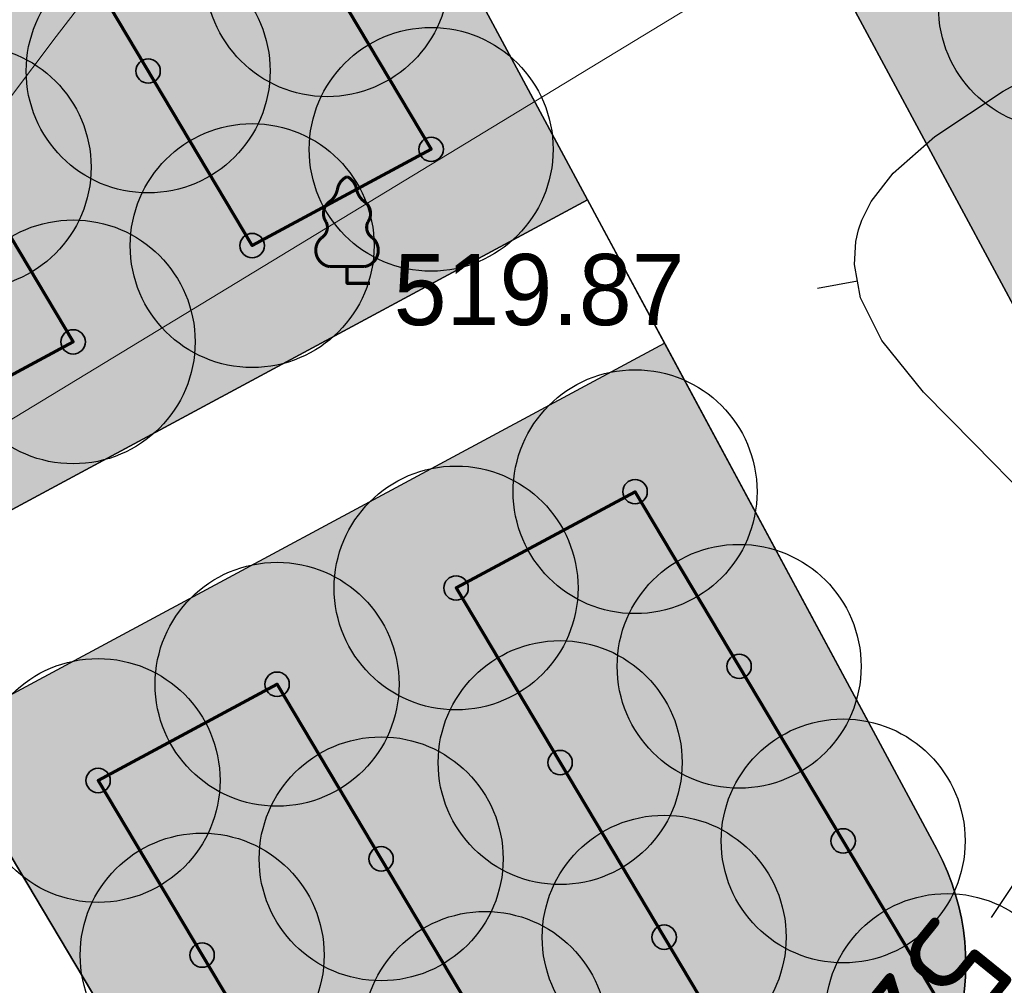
# Model space of a CAD drawing. Header units: millimetres. Extents: x -76021 to 1074922, y 19208 to 400534.
# Tile 37 of 108: x 171880 to 183991, y 180682 to 192560. Entities that reach past the tile are written whole.
import ezdxf

# ---------------------------------------------------------------- set-up
doc = ezdxf.new("R2010")
doc.units = ezdxf.units.MM
doc.layers.get('Defpoints').update_dxf_attribs({"color": 4, "lineweight": 30})
for name, color, linetype in [('(004) Точки рельефа', 7, 'Continuous'), ('(022) Возд. Линии', 7, 'Continuous'), ('(031) Горизонтали', 42, 'Continuous'), ('(038) Деревья', 7, 'Continuous'), ('C-TOPO-MAJR', 9, 'Continuous')]:
    doc.layers.add(name, color=color, linetype=linetype)
for name, color, linetype, lineweight in [('(032) Горизонтали утолщенные', 32, 'Continuous', 30), ('(042) Бергштрих', 32, 'Continuous', 30), ('В3', 5, 'производственный водопровод', 50)]:
    doc.layers.add(name, color=color, linetype=linetype, lineweight=lineweight)
doc.styles.add('BLACK', font='tahomabd.ttf')
doc.styles.add('D-431', font='txt')
doc.styles.get("Standard").update_dxf_attribs({"font": 'arial.ttf'})
doc.styles.add('СПДС', font='isocpeur.ttf')
doc.linetypes.add('производственный водопровод', pattern='A,5,-0.5,["В3",Standard,S=0.7,R=0,X=0,Y=-0.35],-2', length=7.5)
doc.dimstyles.new('genplan dimension', dxfattribs={"dimtxt": 1100, "dimasz": 450, "dimexe": 450, "dimexo": 0, "dimgap": 80, "dimtad": 1, "dimlfac": 0.001, "dimtxsty": 'BLACK', "dimblk": 'OBLIQUE', "dimcen": 0, "dimclrd": 186, "dimclre": 186, "dimclrt": 186, "dimadec": 1, "dimazin": 0, "dimtfac": 1, "dimtmove": 0, "dimatfit": 3, "dimldrblk": 'OBLIQUE', "dimfxl": 1, "dimlwd": 9, "dimlwe": 9, "dimarcsym": 0})

# ---------------------------------------------------------------- blocks, each defined once
blk = doc.blocks.new('_OBLIQUE')
at = {"color": 0, "linetype": 'ByBlock'}
blk.add_line((-0.5, -0.5), (0.5, 0.5), dxfattribs=at)
blk = doc.blocks.new('*D292')
at = {"color": 186, "lineweight": 9, "transparency": 16777216}
for p, q in [((2367127.458084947, -580716.1786445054), (2367414.379750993, -581188.3311606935)), ((2367180.686285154, -580803.7698989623), (2302574.394314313, -620064.2721598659)), ((2302521.166115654, -619976.6809079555), (2302808.087780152, -620448.8334215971))]:
    blk.add_line(p, q, dxfattribs=at)
at = {"layer": 'Defpoints', "color": 0, "transparency": 16777216}
for p in [(2367127.458084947, -580716.1786445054), (2302521.166115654, -619976.6809079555), (2302574.394314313, -620064.2721598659)]:
    blk.add_point(p, dxfattribs=at)
at = {"color": 186, "lineweight": 9, "transparency": 16777216}
for p, xscale, yscale, zscale, rotation in [((2367180.686285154, -580803.7698989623), 449.9999999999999, 449.9999999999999, 449.9999999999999, 31.28656990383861), ((2302574.394314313, -620064.2721598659), 450, 450, 450, 211.2865699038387)]:
    blk.add_blockref('_OBLIQUE', p, dxfattribs=dict(at, xscale=xscale, yscale=yscale, zscale=zscale, rotation=rotation))
at = {"color": 186, "transparency": 16777216, "insert": (2334474.023652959, -599770.0021606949), "char_height": 1100, "attachment_point": 5, "rotation": 31.28656990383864, "style": 'BLACK'}
blk.add_mtext('75,6', dxfattribs=at)
blk = doc.blocks.new('karagach-flat-80')
at = {"layer": '(038) Деревья', "const_width": 0.03750000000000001}
for points in [[(0, 1.3125, 0.2460341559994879), (-0.1171049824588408, 1.159285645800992, 0.4890786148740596)], [(0, 1.3125, -0.2460341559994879), (0.1171049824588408, 1.159285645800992, -0.4890786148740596)], [(-0.207997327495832, 1.009319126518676, 0.1815668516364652), (-0.1171049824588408, 1.159285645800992, 0.3030035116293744)], [(0.207997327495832, 1.009319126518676, -0.1815668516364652), (0.1171049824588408, 1.159285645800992, -0.3030035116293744)], [(-0.207997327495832, 1.009319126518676, 0.4308529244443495), (-0.2554195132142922, 0.7527973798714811, 0.5482763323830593)], [(0.207997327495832, 1.009319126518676, -0.4308529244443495), (0.2554195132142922, 0.7527973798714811, -0.5482763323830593)], [(-0.314697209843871, 0.5594194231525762, 0.3836029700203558), (-0.2554195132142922, 0.7527973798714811, 0.3529123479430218)], [(0.314697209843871, 0.5594194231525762, -0.3836029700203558), (0.2554195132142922, 0.7527973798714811, -0.3529123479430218)], [(-0.314697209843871, 0.5594194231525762, 0.6269492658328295), (-0.218374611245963, 0.2061839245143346, 0.7024651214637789)], [(0.314697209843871, 0.5594194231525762, -0.6269492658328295), (0.218374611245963, 0.2061839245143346, -0.7024651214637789)]]:
    blk.add_lwpolyline(points, format="xyb", dxfattribs=at)
for points in [[(0, 0.2061839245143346), (-0.218374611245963, 0.2061839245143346)], [(0, 0), (0, 0.2061839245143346)], [(0, 0.2061839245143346), (0.218374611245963, 0.2061839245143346)], [(0, 0), (0.28125, 0)]]:
    blk.add_lwpolyline(points, dxfattribs=at)
at = {"layer": '(038) Деревья'}
blk.add_lwpolyline([(0, 0), (0, 0.2061839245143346)], dxfattribs=at)
blk = doc.blocks.new('A$C05d28b1e')
at = {"layer": '(004) Точки рельефа', "color": 7, "linetype": 'ByBlock', "lineweight": -2}
blk.add_point((-98842, -15409), dxfattribs=at)
at = {"layer": '(032) Горизонтали утолщенные', "color": 32, "linetype": 'Continuous', "lineweight": 30, "ltscale": 600}
for points in [[(-90914.91035573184, -23210.5463360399), (-90175.00219992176, -22101.86441540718)], [(-90479.02790679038, -18037.97639168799), (-91123.87411751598, -17383.18794852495), (-91751.4766774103, -16747.9987000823), (-92263.81773520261, -16111.40527644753), (-92524.83430386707, -15587.00526687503), (-92600.82990375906, -15177.8250528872), (-92582.69967266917, -14894.95583590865), (-92550.6439393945, -14749.99242424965), (-92511.64499138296, -14633.21172261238), (-92393.66535794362, -14400.87679931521), (-92124.12906294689, -14055.62543462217), (-91612.64088914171, -13601.87634970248), (-90773.14887439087, -13046.38366775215), (-89768.74651944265, -12505.32144846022)]]:
    blk.add_lwpolyline(points, dxfattribs=at)
at = {"layer": '(042) Бергштрих', "color": 32, "linetype": 'Continuous', "lineweight": 30, "ltscale": 600}
blk.add_line((-92562.83210381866, -15382.41515985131), (-93054.42539585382, -15473.71705046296), dxfattribs=at)
at = {"layer": '(022) Возд. Линии', "xscale": 1000, "yscale": 1000, "zscale": 1000}
blk.add_blockref('karagach-flat-80', (-98842.00000001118, -15409), dxfattribs=at)
at = {"layer": '(004) Точки рельефа', "linetype": 'ByBlock', "insert": (-98268.56170396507, -15491.50409699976), "char_height": 875, "attachment_point": 4, "style": 'D-431'}
blk.add_mtext('519.87', dxfattribs=at)
at = {"layer": 'C-TOPO-MAJR', "color": 32, "linetype": 'Continuous', "lineweight": 30, "insert": (-91884.20878291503, -24505.07096867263), "char_height": 1250, "width": 2398.75, "attachment_point": 5, "rotation": 231.00730313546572, "style": 'СПДС', "bg_fill": 3, "box_fill_scale": 1.254, "bg_fill_color": 256, "bg_fill_true_color": 13158600, "bg_fill_transparency": 0}
blk.add_mtext('520', dxfattribs=at)
at = {"layer": '(031) Горизонтали', "color": 42, "linetype": 'Continuous', "lineweight": 0, "ltscale": 600}
blk.add_lwpolyline([(-103006.6079012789, -13151.89341391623), (-102418.8229601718, -12374.20774950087), (-101867.3525374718, -11650.29498192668)], dxfattribs=at)
blk = doc.blocks.new('фонтан разбрызгиватель')
h = blk.add_hatch(color=256)
h.dxf.hatch_style = 1
h.set_gradient(color1=(0, 0, 255), color2=(0, 0, 255), tint=1)
h.paths.add_polyline_path([(150, 3.552713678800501e-15, 1), (-150, 0, 1)])
at = {"lineweight": 35}
blk.add_circle((0, 0), 150, dxfattribs=at)
blk = doc.blocks.new('A$C2cdd6916')
dim = blk.add_linear_dim(base=(-8668.047401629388, -58523.69344023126), p1=(55885.0163690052, -19175.59992487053), p2=(-8721.275600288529, -58436.10218832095), angle=31.28656990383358, dimstyle='genplan dimension')
dim.commit()
dim.dimension.update_dxf_attribs({"geometry": '*D292', "text_midpoint": (23231.58193701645, -38229.42344106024), "insert": (-2311242.441715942, 561540.5787196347)})

msp = doc.modelspace()

# ---------------------------------------------------------------- block references
at = {"color": 5, "lineweight": 50}
msp.add_blockref('A$C05d28b1e', (274748.0189126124, 204725.4916361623), dxfattribs=at)

# ---------------------------------------------------------------- next in the draw order: hatches: boundary and pattern name
at = {"true_color": 0xbdffbd, "transparency": 33554687}
h = msp.add_hatch(color=254, dxfattribs=at)
h.dxf.hatch_style = 1
h.paths.add_polyline_path([(214820.8800540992, 216948.7253162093), (217126.1156239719, 218322.0207615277), (215603.6625730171, 220877.6346598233), (209171.3314113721, 217045.7091063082), (215496.6642266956, 206427.9048698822), (221928.9953883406, 210259.8304233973), (220406.5423373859, 212815.4443216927), (218101.3067675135, 211442.1488763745)], flags=16)
h.paths.add_polyline_path([(224023.6489053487, 225893.6638374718), (217321.8775845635, 221901.2249949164), (218844.3306355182, 219345.6110966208), (221149.5662053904, 220718.9065419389), (224429.9929188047, 215212.3301021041), (222124.7573489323, 213839.0346567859), (223647.210399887, 211283.4207584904), (230348.9817206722, 215275.8596010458)], flags=16)
h.paths.add_polyline_path([(198145.9180665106, 256389.507595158), (196714.6222119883, 258810.6963092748), (195945.5755586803, 258343.3554829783), (195452.2226863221, 259155.207035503), (180753.4366827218, 250222.9234517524), (181792.0743087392, 248513.7622885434), (184954.0224606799, 250435.2418966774), (185778.5186348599, 249078.4675946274)], flags=17)
h.paths.add_polyline_path([(112361.9479704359, 220188.4503307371), (111031.9257359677, 219380.2110810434), (111784.9358170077, 218141.0728544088), (110930.4036978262, 217621.7834914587), (111501.6587876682, 216681.7376184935), (112356.2343066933, 217201.0533550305), (113109.2443877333, 215961.9151283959), (114308.0171651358, 216690.3955891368)], flags=17)
h.paths.add_polyline_path([(105307.4471395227, 232868.8987692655), (103501.6980646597, 231771.5657776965), (104254.7081456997, 230532.427551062), (103400.2809094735, 230013.2019242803), (108385.7459097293, 221809.2211079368), (109240.2780289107, 222328.510470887), (109993.2881099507, 221089.3722442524), (111388.9133730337, 221937.4777016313)], flags=17)
h.paths.add_polyline_path([(156979.3206527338, 232925.0673546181), (156752.8632677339, 233297.7210673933), (159914.8114196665, 235219.2006755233), (158876.1737936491, 236928.3618387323), (144177.3877900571, 227996.0782549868), (144670.7406624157, 227184.2267024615), (143901.6940091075, 226716.8858761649), (144568.74273966, 225588.5022138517)], flags=17)
h.paths.add_polyline_path([(142502.740888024, 224367.1765615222), (141850.5488729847, 225470.4285141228), (141081.5022196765, 225003.087687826), (140588.1493473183, 225814.9392403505), (140331.7751728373, 225659.143596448), (141058.82151105, 224462.7307822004), (136016.7960795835, 221398.7497854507), (135886.9663763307, 221612.3949308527), (132969.5134724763, 219839.4922793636), (133454.8570661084, 219018.4821243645)], flags=17)
edge = h.paths.add_edge_path(flags=17)
edge.add_line((209900.1426716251, 266779.7772694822), (204300.5454405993, 276526.4190539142))
edge.add_line((204300.5454405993, 276526.4190539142), (202947.913577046, 275704.4401920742))
edge.add_line((202947.913577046, 275704.4401920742), (208270.9314103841, 266944.9892306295))
edge.add_line((208270.9314103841, 266944.9892306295), (204339.8607350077, 264556.1226907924))
edge.add_line((204339.8607350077, 264556.1226907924), (205066.9070732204, 263359.7098765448))
edge.add_line((205066.9070732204, 263359.7098765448), (200024.8816417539, 260295.7288797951))
edge.add_line((200024.8816417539, 260295.7288797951), (199297.8353035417, 261492.1416940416))
edge.add_line((199297.8353035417, 261492.1416940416), (199041.4611290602, 261336.3460501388))
edge.add_line((199041.4611290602, 261336.3460501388), (199534.8140014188, 260524.4944976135))
edge.add_line((199534.8140014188, 260524.4944976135), (198765.7673481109, 260057.1536713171))
edge.add_line((198765.7673481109, 260057.1536713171), (200211.9199181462, 257610.8332474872))
edge.add_line((200211.9199181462, 257610.8332474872), (208825.5364367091, 262702.8087484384))
edge.add_arc((207298.8793712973, 265285.3110629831), 2999.999999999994, 300.5896344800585, 389.8780372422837)
edge = h.paths.add_edge_path(flags=17)
edge.add_line((103051.5675112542, 200547.2891192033), (115708.5556294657, 208238.79553633))
edge.add_arc((114150.5991936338, 210802.5372830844), 3000.000000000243, 301.2865698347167, 389.0884551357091)
edge.add_line((116772.209793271, 212261.0152101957), (115281.051762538, 214941.3682182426))
edge.add_line((115281.051762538, 214941.3682182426), (114147.8820137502, 214252.7539651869))
edge.add_line((114147.8820137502, 214252.7539651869), (114900.8920947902, 213013.6157385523))
edge.add_line((114900.8920947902, 213013.6157385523), (114046.3165757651, 212494.3000020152))
edge.add_line((114046.3165757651, 212494.3000020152), (114409.7896270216, 211896.176067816))
edge.add_line((114409.7896270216, 211896.176067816), (101761.8205277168, 204210.1503833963))
edge.add_line((101761.8205277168, 204210.1503833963), (101398.4063783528, 204808.1773898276))
edge.add_line((101398.4063783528, 204808.1773898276), (100543.8077135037, 204288.847587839))
edge.add_line((100543.8077135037, 204288.847587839), (99790.79763168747, 205527.985815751))
edge.add_line((99790.79763168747, 205527.985815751), (97397.99005966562, 204073.9041161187))
edge.add_line((97397.99005966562, 204073.9041161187), (98929.8693286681, 201553.0744301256))
edge.add_arc((101493.6110754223, 203111.0308659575), 3000.000000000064, 211.2865698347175, 301.2865698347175)
h.paths.add_polyline_path([(97999.14992540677, 208476.2852043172), (98853.7485902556, 208995.6150063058), (98282.49350041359, 209935.660879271), (97427.85143572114, 209416.3047036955), (96674.8413539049, 210655.4429316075), (94282.07718811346, 209201.3876094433), (96359.35243577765, 205783.0652806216), (98752.16000567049, 207237.1469789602)], flags=17)
h.paths.add_polyline_path([(90752.37071206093, 222327.0793120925), (89897.62376441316, 221807.6594003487), (89144.61368259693, 223046.7976282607), (86751.95441519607, 221592.8060516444), (93243.43956422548, 210910.5487739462), (95636.20372788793, 212364.6040948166), (94883.19364762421, 213603.7423201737), (95737.83571231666, 214123.0984957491)], flags=17)
edge = h.paths.add_edge_path(flags=17)
edge.add_line((100492.1544576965, 234798.7562548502), (100855.6231213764, 234200.6395407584))
edge.add_line((100855.6231213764, 234200.6395407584), (101710.0503576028, 234719.8651675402))
edge.add_line((101710.0503576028, 234719.8651675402), (102463.0604386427, 233480.7269409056))
edge.add_line((102463.0604386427, 233480.7269409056), (104334.4125421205, 234617.9261401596))
edge.add_line((104334.4125421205, 234617.9261401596), (103714.5570330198, 235732.114941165))
edge.add_arc((101092.9464333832, 234273.6370140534), 2999.999999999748, 29.08845513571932, 121.286569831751)
edge.add_line((99534.98999768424, 236837.378760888), (85997.6410544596, 228610.8871751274))
edge.add_arc((87555.59749015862, 226047.1454282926), 2999.999999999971, 121.2865698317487, 211.2865698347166)
edge.add_line((84991.85574340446, 224489.1889924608), (85713.3167913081, 223301.9672161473))
edge.add_line((85713.3167913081, 223301.9672161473), (88105.97605657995, 224755.9587914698))
edge.add_line((88105.97605657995, 224755.9587914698), (87352.96597631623, 225995.0970168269))
edge.add_line((87352.96597631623, 225995.0970168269), (88207.712923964, 226514.5169285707))
edge.add_line((88207.712923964, 226514.5169285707), (87844.1853583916, 227112.7305704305))
edge.add_line((87844.1853583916, 227112.7305704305), (100492.1544576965, 234798.7562548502))
edge = h.paths.add_edge_path(flags=17)
edge.add_line((206429.5260647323, 217740.3337827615), (224718.2735818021, 228635.4691841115))
edge.add_line((224718.2735818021, 228635.4691841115), (228392.671244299, 222467.5668450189))
edge.add_line((228392.671244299, 222467.5668450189), (233629.6400466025, 225476.2868388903))
edge.add_line((233629.6400466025, 225476.2868388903), (230763.0187299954, 230465.9191189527))
edge.add_arc((228161.7554297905, 228971.4529122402), 2999.999999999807, 29.87803724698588, 120.0993965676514)
edge.add_line((226657.2505534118, 231566.9230193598), (203230.4818343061, 217987.2298150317))
edge.add_arc((204734.9867106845, 215391.759707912), 2999.999999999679, 120.0993965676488, 209.6273998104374)
edge.add_line((202127.2108544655, 213908.6868561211), (205080.5429171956, 208715.6661361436))
edge.add_line((205080.5429171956, 208715.6661361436), (210103.8834394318, 211572.4990714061))
edge.add_line((210103.8834394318, 211572.4990714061), (206429.5260647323, 217740.3337827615))
edge = h.paths.add_edge_path(flags=17)
edge.add_line((215489.0996818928, 196338.8022293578), (220126.3913766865, 198832.9888262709))
edge.add_arc((218705.3361244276, 201475.0717110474), 3000.000000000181, 298.2737704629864, 330.6005223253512)
edge.add_line((221318.9909833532, 200002.384276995), (224444.8141732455, 205549.945001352))
edge.add_arc((227058.4690321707, 204077.2575672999), 2999.999999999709, 120.9636571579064, 150.6005223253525, ccw=False)
edge.add_line((225514.9862276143, 206649.7390214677), (237068.7907628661, 213581.994489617))
edge.add_arc((235525.3079583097, 216154.4759437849), 2999.99999999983, 300.9636571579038, 389.8780372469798)
edge.add_line((238126.5712585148, 217648.9421504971), (236200.48088148, 221001.4891590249))
edge.add_line((236200.48088148, 221001.4891590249), (234625.9508510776, 223742.1113054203))
edge.add_line((234625.9508510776, 223742.1113054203), (229416.3894048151, 220749.137263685))
edge.add_line((229416.3894048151, 220749.137263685), (233090.787067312, 214581.2349245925))
edge.add_line((233090.787067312, 214581.2349245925), (214802.0395502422, 203686.0995232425))
edge.add_line((214802.0395502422, 203686.0995232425), (211127.6821755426, 209853.9342345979))
edge.add_line((211127.6821755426, 209853.9342345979), (206069.258151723, 206977.1488986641))
edge.add_line((206069.258151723, 206977.1488986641), (211460.2685734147, 197497.8122623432))
edge.add_arc((214068.0444296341, 198980.885114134), 2999.99999999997, 209.6273998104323, 298.2737704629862)
edge = h.paths.add_edge_path(flags=17)
edge.add_line((194192.9728349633, 196985.9511812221), (199241.3180521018, 187599.8654020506))
edge.add_line((199241.3180521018, 187599.8654020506), (206679.6983444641, 191600.6291342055))
edge.add_arc((205258.6430922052, 194242.7120189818), 3000.000000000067, 298.2737704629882, 389.6273998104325)
edge.add_line((207866.4189484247, 195725.7848707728), (202800.9094800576, 204632.7736779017))
edge.add_line((202800.9094800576, 204632.7736779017), (195139.3172180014, 200275.5358968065))
edge.add_arc((192052.2705328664, 199382.7002930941), 3213.566967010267, -6.30961949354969e-12, 16.13092597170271, ccw=False)
edge.add_arc((192052.2705328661, 199382.7002930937), 3213.566967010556, 311.77024430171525, 359.9999999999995, ccw=False)
edge = h.paths.add_edge_path(flags=17)
edge.add_line((190745.2686859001, 183030.2299659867), (197920.2766097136, 186889.3377759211))
edge.add_line((197920.2766097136, 186889.3377759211), (192871.9313925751, 196275.4235550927))
edge.add_arc((192052.2705328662, 199382.7002930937), 3213.566967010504, 223.1238736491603, 284.77729662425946, ccw=False)
edge.add_line((189706.7602736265, 197185.9767612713), (182063.1853497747, 192838.9856526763))
edge.add_line((182063.1853497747, 192838.9856526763), (186682.1305488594, 184251.2575985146))
edge.add_arc((189324.2134336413, 185672.3128507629), 2999.999999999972, 208.2737704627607, 298.2737704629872)
edge = h.paths.add_edge_path(flags=17)
edge.add_line((189911.5682307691, 201779.4494049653), (188415.0981299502, 204561.7465990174))
edge.add_line((188415.0981299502, 204561.7465990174), (188128.9854640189, 204387.8792151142))
edge.add_line((188128.9854640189, 204387.8792151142), (185951.4586267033, 207971.1735315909))
edge.add_line((185951.4586267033, 207971.1735315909), (179296.8900734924, 204113.7487009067))
edge.add_arc((180801.3949498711, 201518.2785937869), 2999.999999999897, 120.0993965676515, 208.273770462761)
edge.add_line((178159.3120650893, 200097.2233415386), (181352.4593855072, 194160.3958532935))
edge.add_line((181352.4593855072, 194160.3958532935), (188965.223847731, 198489.864689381))
edge.add_arc((192052.2705328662, 199382.7002930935), 3213.566967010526, 179.9999999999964, 196.1309259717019, ccw=False)
edge.add_arc((192052.2705328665, 199382.7002930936), 3213.566967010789, 131.7702443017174, 179.9999999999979, ccw=False)
edge = h.paths.add_edge_path(flags=17)
edge.add_line((202059.3730541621, 205936.6616060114), (198690.90197442, 211859.6461333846))
edge.add_arc((196083.1261182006, 210376.5732815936), 3000.000000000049, 29.62739981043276, 120.0993965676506)
edge.add_line((194578.6212418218, 212972.0433887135), (194085.6776655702, 212686.3009283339))
edge.add_line((194085.6776655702, 212686.3009283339), (196162.0429310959, 209269.4760573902))
edge.add_line((196162.0429310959, 209269.4760573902), (189698.7432330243, 205341.8029981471))
edge.add_line((189698.7432330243, 205341.8029981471), (191232.6096731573, 202489.9770310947))
edge.add_arc((192052.2705328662, 199382.7002930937), 3213.566967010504, 43.123873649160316, 104.77729662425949, ccw=False)
edge.add_line((194397.7807921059, 201579.4238249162), (202059.3730541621, 205936.6616060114))
edge = h.paths.add_edge_path(flags=17)
edge.add_line((164213.3013144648, 219576.7748846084), (163356.425273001, 220986.8328442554))
edge.add_line((163356.425273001, 220986.8328442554), (167159.3088611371, 223297.8015621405))
edge.add_line((167159.3088611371, 223297.8015621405), (163861.6343985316, 228724.3882553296))
edge.add_line((163861.6343985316, 228724.3882553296), (160699.6862465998, 226802.9086471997))
edge.add_line((160699.6862465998, 226802.9086471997), (159056.7495894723, 229506.492127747))
edge.add_line((159056.7495894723, 229506.492127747), (146556.0182203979, 222116.6323936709))
edge.add_arc((148266.2624116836, 219651.8677383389), 3000.000000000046, 124.7559020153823, 210.589634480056)
edge.add_line((145683.7600971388, 218125.2106729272), (151374.6735680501, 208498.4270661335))
edge.add_line((151374.6735680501, 208498.4270661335), (153745.9948775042, 209939.4518146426))
edge.add_line((153745.9948775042, 209939.4518146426), (152291.9022010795, 212332.2774431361))
edge.add_line((152291.9022010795, 212332.2774431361), (164213.3013144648, 219576.7748846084))
h.paths.add_polyline_path([(183974.4349599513, 211224.52386795), (183689.6048947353, 211693.2344878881), (183143.5248591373, 212591.8527985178), (182972.6087428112, 212487.9890359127), (183388.0637932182, 211804.3245706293), (176636.8771985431, 207701.7059478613), (176221.4221481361, 208385.3704131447), (172290.3514727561, 205996.5038733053), (172082.6239475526, 206338.3361059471), (160289.4119214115, 199171.7364864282), (158835.3192449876, 201564.5621149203), (156421.9761094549, 200098.0011849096), (158829.7007375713, 195944.3574203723)], flags=17)
edge = h.paths.add_edge_path(flags=17)
edge.add_line((138322.9200418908, 217249.6019040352), (127699.7112266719, 210969.6474955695))
edge.add_arc((129226.3682920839, 208387.1451810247), 3000.00000000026, 120.5896344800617, 209.0884551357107)
edge.add_line((126604.7576924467, 206928.6672539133), (137798.0282308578, 186808.7901254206))
edge.add_arc((140419.6388304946, 188267.268052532), 2999.999999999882, 209.0884551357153, 301.2865699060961)
edge.add_line((141977.5952695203, 185703.5263077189), (155410.6444996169, 193866.6361787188))
edge.add_line((155410.6444996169, 193866.6361787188), (153002.9198715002, 198020.2799432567))
edge.add_line((153002.9198715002, 198020.2799432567), (151998.6745921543, 197410.0116108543))
edge.add_line((151998.6745921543, 197410.0116108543), (146909.3502246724, 205784.9013105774))
edge.add_line((146909.3502246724, 205784.9013105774), (147956.0983411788, 206420.9981293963))
edge.add_line((147956.0983411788, 206420.9981293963), (142240.4236777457, 216089.667919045))
edge.add_arc((139657.9213632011, 214563.0108536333), 2999.99999999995, 30.58963448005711, 116.4233669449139)
edge = h.paths.add_edge_path(flags=17)
edge.add_line((196998.758207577, 251064.703188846), (187855.9475715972, 245659.8923677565))
edge.add_line((187855.9475715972, 245659.8923677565), (188900.8454395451, 243940.4294764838))
edge.add_line((188900.8454395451, 243940.4294764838), (185738.8972876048, 242018.9498683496))
edge.add_line((185738.8972876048, 242018.9498683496), (189036.5717502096, 236592.3631751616))
edge.add_line((189036.5717502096, 236592.3631751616), (192839.4553383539, 238903.3318930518))
edge.add_line((192839.4553383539, 238903.3318930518), (193696.3313798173, 237493.2739334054))
edge.add_line((193696.3313798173, 237493.2739334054), (204596.1777995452, 244108.0986252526))
edge.add_line((204596.1777995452, 244108.0986252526), (201107.9187848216, 250008.8586474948))
edge.add_arc((198525.4164702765, 248482.201582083), 3000.000000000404, 30.5896344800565, 120.5896610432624)
edge = h.paths.add_edge_path(flags=17)
edge.add_arc((212280.8176183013, 256613.7646137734), 2999.9999999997, 29.87803724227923, 120.5896344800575)
edge.add_line((210754.1605528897, 259196.2669283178), (205607.1004533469, 256153.5607813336))
edge.add_arc((207133.7575187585, 253571.058466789), 2999.99999999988, 120.589634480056, 210.5896344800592)
edge.add_line((204551.255204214, 252044.4014013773), (208039.514218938, 246143.6413791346))
edge.add_line((208039.514218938, 246143.6413791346), (209464.3959163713, 243798.8847494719))
edge.add_line((209464.3959163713, 243798.8847494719), (213908.4678224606, 246499.4962504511))
edge.add_line((213908.4678224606, 246499.4962504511), (215414.1784507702, 244021.7291597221))
edge.add_line((215414.1784507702, 244021.7291597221), (221098.7118912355, 247287.5819956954))
edge.add_line((221098.7118912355, 247287.5819956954), (214882.0809186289, 258108.2308202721))
edge = h.paths.add_edge_path(flags=17)
edge.add_line((225781.4275314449, 239136.8614991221), (223091.3334999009, 243819.2309285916))
edge.add_line((223091.3334999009, 243819.2309285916), (217492.0815616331, 240602.3736414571))
edge.add_line((217492.0815616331, 240602.3736414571), (218997.7921899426, 238124.606550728))
edge.add_line((218997.7921899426, 238124.606550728), (214553.9731655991, 235424.148723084))
edge.add_line((214553.9731655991, 235424.148723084), (217362.4902366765, 230802.5095836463))
edge.add_line((217362.4902366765, 230802.5095836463), (224684.6691074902, 235046.9251854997))
edge.add_arc((223180.1642311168, 237642.395292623), 3000.000000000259, 300.0993965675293, 389.8780372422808)
h.paths.add_polyline_path([(213901.1204328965, 228796.0723935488), (212589.7435156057, 230954.0478425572), (201822.0281873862, 224410.6307986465), (202029.7557125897, 224068.7985660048), (198098.6850372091, 221679.9320261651), (198514.1400876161, 220996.2675608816), (191762.9534929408, 216893.6489381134), (191347.4984425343, 217577.3134033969), (191176.5823262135, 217473.4496407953), (192007.9564239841, 216105.3571661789)], flags=17)
h.paths.add_polyline_path([(220749.6149157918, 219078.2306395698), (222796.7955859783, 215641.8006164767), (218501.2580571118, 213082.8247787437), (216454.0773869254, 216519.2548018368)], flags=16)
edge = h.paths.add_edge_path(flags=17)
edge.add_line((126035.6612326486, 228965.7470213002), (124411.9581276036, 227979.0412765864))
edge.add_line((124411.9581276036, 227979.0412765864), (123678.8894279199, 229185.3643676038))
edge.add_line((123678.8894279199, 229185.3643676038), (116457.6880194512, 225168.0008190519))
edge.add_line((116457.6880194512, 225168.0008190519), (121741.4954621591, 215670.3695277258))
edge.add_arc((124363.1060617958, 217128.8474548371), 2999.999999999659, 209.0884551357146, 300.5896344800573)
edge.add_line((125889.7631272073, 214546.3451402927), (132421.8561402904, 218407.8192981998))
edge.add_line((132421.8561402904, 218407.8192981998), (131358.6790659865, 220206.2960598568))
edge.add_line((131358.6790659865, 220206.2960598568), (126035.6612326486, 228965.7470213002))
edge = h.paths.add_edge_path(flags=17)
edge.add_line((181938.3257366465, 178293.3791251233), (154215.0541750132, 163382.3023797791))
edge.add_arc((152793.9989227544, 166024.3852645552), 2999.999999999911, 209.0884551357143, 298.2737704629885, ccw=False)
edge.add_line((150172.3883231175, 164565.9073374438), (147155.1258125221, 169989.4295125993))
edge.add_line((147155.1258125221, 169989.4295125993), (155925.2097841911, 174868.4813036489))
edge.add_line((155925.2097841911, 174868.4813036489), (159609.9109477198, 168683.2833438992))
edge.add_line((159609.9109477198, 168683.2833438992), (174558.3815481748, 177588.51925921))
edge.add_line((174558.3815481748, 177588.51925921), (170873.947718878, 183773.2684674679))
edge.add_line((170873.947718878, 183773.2684674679), (179811.7554582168, 188580.505479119))
edge.add_line((179811.7554582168, 188580.505479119), (183159.3533691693, 182356.5172621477))
edge.add_arc((180517.2704843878, 180935.4620098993), 2999.999999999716, -61.72622953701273, 28.27377046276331, ccw=False)
edge = h.paths.add_edge_path(flags=17)
edge.add_line((143726.8553784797, 182085.8729428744), (170853.2707813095, 198570.284303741))
edge.add_arc((172411.2272203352, 196006.542558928), 2999.999999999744, 28.273794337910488, 121.2865699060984, ccw=False)
edge.add_line((175053.309512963, 197427.598912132), (178864.3852900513, 190341.8940689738))
edge.add_line((178864.3852900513, 190341.8940689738), (169849.3746297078, 185493.1331456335))
edge.add_line((169849.3746297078, 185493.1331456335), (166164.9408004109, 191677.8823538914))
edge.add_line((166164.9408004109, 191677.8823538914), (151216.4701999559, 182772.6464385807))
edge.add_line((151216.4701999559, 182772.6464385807), (154901.1713634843, 176587.448478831))
edge.add_line((154901.1713634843, 176587.448478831), (146182.8071944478, 171737.1699123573))
edge.add_line((146182.8071944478, 171737.1699123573), (142663.2012178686, 178063.65327095))
edge.add_arc((145284.811817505, 179522.1311980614), 2999.999999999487, 121.28656990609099, 209.0884551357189, ccw=False)
h.paths.add_polyline_path([(165470.3161239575, 188936.0770072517), (160573.4033410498, 186018.8445522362), (162108.7888436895, 183441.5220349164), (164428.3791092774, 184823.3689872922), (167703.8681815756, 179325.0809503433), (165384.2779159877, 177943.2339979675), (166919.6634186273, 175365.9114806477), (171816.576201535, 178283.1439356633)], flags=16)
h.paths.add_polyline_path([(163666.0629044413, 176919.6436628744), (161346.4726388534, 175537.7967104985), (158070.9835665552, 181036.0847474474), (160390.5738321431, 182417.9316998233), (158855.1883295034, 184995.254217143), (153958.2755465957, 182078.0217621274), (160304.5356241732, 171425.0886905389), (165201.448407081, 174342.3211455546)], flags=16)
h.paths.add_polyline_path([(164011.6043034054, 183178.2857793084), (159716.066774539, 180619.3099415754), (161763.2474447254, 177182.8799184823), (166058.7849735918, 179741.8557562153)], flags=16)
edge = h.paths.add_edge_path()
edge.add_arc((140227.1149719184, 162323.7074873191), 3000.000000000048, 15.94914245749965, 119.0884551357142)
edge.add_line((138768.637044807, 164945.3180869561), (136829.4704326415, 163866.5035211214))
edge.add_line((136829.4704326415, 163866.5035211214), (119327.7353073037, 195325.8307167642))
edge.add_line((119327.7353073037, 195325.8307167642), (121949.345906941, 196784.308643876))
edge.add_arc((120490.8679798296, 199405.9192435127), 2999.999999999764, 299.0884551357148, 389.0884551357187)
edge.add_line((123112.4785794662, 200864.3971706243), (121394.1241307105, 203953.1351988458))
edge.add_arc((118772.5135310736, 202494.6572717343), 2999.999999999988, 29.08845513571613, 121.2865698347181)
edge.add_line((117214.5570952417, 205058.3990184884), (105296.4736441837, 197815.9164872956))
edge.add_arc((101661.2419605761, 203797.9805630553), 6999.999999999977, 219.1121955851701, 301.28656983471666, ccw=False)
edge.add_line((96229.85692333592, 199382.0937237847), (151545.0957390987, 115300.0917611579))
edge.add_line((151545.0957390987, 115300.0917611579), (188931.7371165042, 63929.74618648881))
edge.add_line((188931.7371165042, 63929.74618648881), (189915.2989301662, 64787.52197525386))
edge.add_line((189915.2989301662, 64787.52197525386), (169182.6885089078, 93274.73887317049))
edge.add_line((169182.6885089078, 93274.73887317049), (148747.3285322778, 143403.5520653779))
edge.add_line((148747.3285322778, 143403.5520653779), (143111.6329168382, 163148.0594906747))
edge = h.paths.add_edge_path(flags=17)
edge.add_line((175632.1568957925, 273670.0737452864), (178792.1255034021, 272898.9716775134))
edge.add_line((178792.1255034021, 272898.9716775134), (179563.227571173, 276058.9402851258))
edge.add_line((179563.227571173, 276058.9402851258), (182723.1961787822, 275287.8382173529))
edge.add_line((182723.1961787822, 275287.8382173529), (183494.2982465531, 278447.8068249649))
edge.add_line((183494.2982465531, 278447.8068249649), (186654.2668541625, 277676.704757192))
edge.add_line((186654.2668541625, 277676.704757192), (187425.3689219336, 280836.6733648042))
edge.add_line((187425.3689219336, 280836.6733648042), (190585.3375295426, 280065.5712970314))
edge.add_line((190585.3375295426, 280065.5712970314), (191356.4395973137, 283225.5399046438))
edge.add_line((191356.4395973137, 283225.5399046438), (198084.5022487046, 281583.7441570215))
edge.add_line((198084.5022487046, 281583.7441570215), (199027.0565388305, 282156.5235831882))
edge.add_line((199027.0565388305, 282156.5235831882), (200507.1151559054, 279720.9689256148))
edge.add_line((200507.1151559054, 279720.9689256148), (201958.5073806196, 280602.9633256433))
edge.add_line((201958.5073806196, 280602.9633256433), (196948.466709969, 289323.4247673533))
edge.add_arc((194347.2034096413, 287828.9585608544), 2999.999999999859, 29.87803724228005, 120.0548210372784)
edge.add_line((192844.7182375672, 290425.5983717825), (161940.6008860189, 272543.650370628))
edge.add_arc((163443.0860580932, 269947.0105596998), 3000.000000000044, 120.0548210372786, 211.2865699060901)
edge.add_line((160879.3443132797, 268389.0541206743), (163966.9089127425, 263308.2199874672))
edge.add_line((163966.9089127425, 263308.2199874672), (164992.405610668, 263931.4025630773))
edge.add_line((164992.405610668, 263931.4025630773), (166082.9751179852, 262136.7833417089))
edge.add_line((166082.9751179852, 262136.7833417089), (166128.2197974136, 262164.2780142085))
edge.add_line((166128.2197974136, 262164.2780142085), (167770.0155450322, 268892.3406656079))
edge.add_line((167770.0155450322, 268892.3406656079), (170929.9841526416, 268121.238597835))
edge.add_line((170929.9841526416, 268121.238597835), (171701.0862204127, 271281.2072054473))
edge.add_line((171701.0862204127, 271281.2072054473), (174861.0548280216, 270510.1051376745))
edge.add_line((174861.0548280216, 270510.1051376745), (175632.1568957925, 273670.0737452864))
edge = h.paths.add_edge_path(flags=17)
edge.add_line((123057.3584845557, 235990.6098385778), (124699.1542321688, 242718.6724899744))
edge.add_line((124699.1542321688, 242718.6724899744), (127859.1228397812, 241947.5704222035))
edge.add_line((127859.1228397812, 241947.5704222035), (128630.2249075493, 245107.539029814))
edge.add_line((128630.2249075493, 245107.539029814), (131790.1935151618, 244336.4369620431))
edge.add_line((131790.1935151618, 244336.4369620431), (132561.2955829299, 247496.4055696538))
edge.add_line((132561.2955829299, 247496.4055696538), (135721.2641905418, 246725.3035018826))
edge.add_line((135721.2641905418, 246725.3035018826), (136492.3662583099, 249885.2721094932))
edge.add_line((136492.3662583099, 249885.2721094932), (139652.3348659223, 249114.1700417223))
edge.add_line((139652.3348659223, 249114.1700417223), (140423.4369336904, 252274.1386493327))
edge.add_line((140423.4369336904, 252274.1386493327), (143583.4055413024, 251503.0365815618))
edge.add_line((143583.4055413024, 251503.0365815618), (144354.5076090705, 254663.0051891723))
edge.add_line((144354.5076090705, 254663.0051891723), (147514.4762166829, 253891.9031214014))
edge.add_line((147514.4762166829, 253891.9031214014), (148285.578284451, 257051.8717290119))
edge.add_line((148285.578284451, 257051.8717290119), (155013.640935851, 255410.0759813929))
edge.add_line((155013.640935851, 255410.0759813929), (155058.8856152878, 255437.5706538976))
edge.add_line((155058.8856152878, 255437.5706538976), (153968.3161079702, 257232.189875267))
edge.add_line((153968.3161079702, 257232.189875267), (154993.8128058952, 257855.372450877))
edge.add_line((154993.8128058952, 257855.372450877), (151722.0079826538, 263239.3885864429))
edge.add_arc((149158.2662378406, 261681.432147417), 2999.999999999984, 31.28656990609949, 120.0548210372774)
edge.add_line((147655.7810657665, 264278.0719583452), (127050.7391705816, 252355.4441887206))
edge.add_line((127050.7391705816, 252355.4441887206), (110148.557772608, 242575.3904364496))
edge.add_arc((111651.0429446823, 239978.7506255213), 3000.000000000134, 120.0548210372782, 209.0884551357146)
edge.add_line((109029.4323450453, 238520.2726984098), (115485.3694013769, 226915.7412188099))
edge.add_line((115485.3694013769, 226915.7412188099), (122639.4869877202, 230895.7840936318))
edge.add_line((122639.4869877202, 230895.7840936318), (121971.1597064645, 231995.5700101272))
edge.add_line((121971.1597064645, 231995.5700101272), (123594.8628115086, 232982.2757548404))
edge.add_line((123594.8628115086, 232982.2757548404), (122114.8041944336, 235417.8304124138))
edge.add_line((122114.8041944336, 235417.8304124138), (123057.3584845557, 235990.6098385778))
edge = h.paths.add_edge_path(flags=17)
edge.add_arc((192052.2705328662, 199382.7002930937), 1697.05393394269, -180, 0, ccw=False)
edge.add_arc((192052.2705328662, 199382.7002930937), 1697.05393394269, 0, 180, ccw=False)
edge = h.paths.add_edge_path()
edge.add_line((194002.3969308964, 100264.8472664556), (182386.0377944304, 90725.1955109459))
edge.add_arc((180482.1004887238, 93043.60503817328), 3000.000000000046, 216.046620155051, 309.3937167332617, ccw=False)
edge.add_line((178056.4851077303, 91278.2750340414), (174519.7920753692, 96137.79534869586))
edge.add_arc((176945.4074563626, 97903.1253528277), 2999.999999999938, 129.3937167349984, 216.0466201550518, ccw=False)
edge.add_line((175041.4701505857, 100221.5348799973), (186386.6477079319, 109538.4853751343))
edge.add_arc((188290.5850137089, 107220.0758479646), 3000.00000000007, 39.393716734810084, 129.3937167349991, ccw=False)
edge.add_line((190608.9945408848, 109124.013153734), (194416.8691523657, 104487.194099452))
edge.add_arc((192098.4596251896, 102583.2567936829), 3000.000000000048, -50.60628326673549, 39.393716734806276, ccw=False)
h.paths.add_polyline_path([(225909.0974369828, 121284.1127244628), (227170.7738567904, 119739.0249970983), (227174.8170141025, 119742.3442395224)], flags=17)
edge = h.paths.add_edge_path()
edge.add_line((164910.9418021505, 145006.0709647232), (257456.2081396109, 212136.7389124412))
edge.add_line((257456.2081396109, 212136.7389124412), (211777.9208457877, 293532.0085986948))
edge.add_line((211777.9208457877, 293532.0085986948), (209083.0761358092, 291938.9398554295))
edge.add_line((209083.0761358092, 291938.9398554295), (206029.7620049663, 297103.9444845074))
edge.add_line((206029.7620049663, 297103.9444845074), (208840.8149549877, 298765.7102158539))
edge.add_line((208840.8149549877, 298765.7102158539), (203746.1376435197, 307844.0417010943))
edge.add_line((203746.1376435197, 307844.0417010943), (75953.59151628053, 230203.0577881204))
edge.add_line((75953.59151628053, 230203.0577881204), (95229.83590038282, 200902.1770030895))
edge.add_line((95229.83590038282, 200902.1770030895), (78625.25142780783, 228226.3469354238))
edge.add_line((78625.25142780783, 228226.3469354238), (77404.85222082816, 230234.6112962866))
edge.add_line((77404.85222082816, 230234.6112962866), (82147.77445123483, 233116.8307100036))
edge.add_line((82147.77445123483, 233116.8307100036), (83368.17366180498, 231108.5663432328))
edge.add_line((83368.17366180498, 231108.5663432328), (103750.0970635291, 243494.4272742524))
edge.add_line((103750.0970635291, 243494.4272742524), (190841.4046745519, 293887.7847859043))
edge.add_arc((194347.2034097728, 287828.9585606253), 7000.000000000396, 29.878037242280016, 120.05482104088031, ccw=False)
edge.add_line((200416.8177772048, 291316.0463757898), (232723.4201852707, 235083.2732043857))
edge.add_line((232723.4201852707, 235083.2732043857), (241594.922325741, 219641.56375895))
edge.add_arc((235525.3079583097, 216154.4759437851), 6999.999999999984, -59.036342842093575, 29.878037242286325, ccw=False)
edge.add_line((239126.7678356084, 210152.0192173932), (228480.3824426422, 203764.2130942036))
edge.add_arc((230023.8652471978, 201191.7316400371), 2999.999999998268, 120.9636571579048, 150.6005223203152)
edge.add_line((227410.2103884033, 202664.4190743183), (225088.4205453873, 198543.8180811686))
edge.add_arc((217247.4559690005, 202961.8803840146), 8999.999999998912, 298.2737704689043, 330.60052232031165, ccw=False)
edge.add_line((221510.621726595, 195035.6317301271), (158759.5676499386, 161284.7166788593))
edge.add_arc((160180.6229024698, 158642.6337942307), 2999.999999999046, 118.2737704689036, 165.4416731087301)
edge.add_line((157276.9461439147, 159396.7301288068), (154192.3388690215, 147519.331920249))
edge.add_arc((157096.0156275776, 146765.2355856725), 3000.000000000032, 165.4416731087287, 202.1786080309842)
edge.add_line((154317.9808545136, 145632.7503541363), (170267.5081430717, 106507.8768567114))
edge.add_arc((173045.5429161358, 107640.3620882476), 3000.000000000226, 202.1786080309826, 309.3937167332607)
edge.add_line((174949.4802218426, 105321.95256102), (183848.0646334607, 112629.6980780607))
edge.add_arc((181944.127327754, 114948.107605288), 2999.99999999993, 309.3937167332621, 399.3937167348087)
edge.add_line((184262.5368549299, 116852.0449110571), (182358.599549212, 119170.4544381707))
edge.add_line((182358.599549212, 119170.4544381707), (184450.9795166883, 120888.7704782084))
edge.add_line((184450.9795166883, 120888.7704782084), (164910.9418021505, 145006.0709647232))
h.paths.add_polyline_path([(232804.5179377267, 119188.7985941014), (230271.7811197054, 122278.0383425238), (230269.7595410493, 122276.3787213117)], flags=17)
edge = h.paths.add_edge_path()
edge.add_line((214580.1755717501, 86091.88017936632), (201888.8513756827, 101756.1528732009))
edge.add_line((201888.8513756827, 101756.1528732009), (198859.3895325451, 99077.57186931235))
edge.add_line((198859.3895325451, 99077.57186931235), (184472.6515712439, 87262.8140406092))
edge.add_arc((186376.588876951, 84944.40451338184), 3000.000000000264, 129.3937167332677, 216.046620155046)
edge.add_line((183950.9734959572, 83179.07450925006), (191895.9370879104, 72262.46070618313))
edge.add_line((191895.9370879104, 72262.46070618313), (196266.3734382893, 76016.19928271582))
edge.add_line((196266.3734382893, 76016.19928271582), (199133.6223135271, 72677.89309691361))
edge.add_line((199133.6223135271, 72677.89309691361), (214580.1755717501, 86091.88017936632))

# ---------------------------------------------------------------- next in the draw order: linework, layer by layer
for points in [[(225781.427531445, 239136.8614991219, -0.4130824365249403), (224684.6691074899, 235046.9251854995), (196161.6001885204, 218513.0817942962), (199815.9875421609, 212499.4955504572), (198690.9019744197, 211859.6461333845), (207866.4189484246, 195725.7848707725, -0.421150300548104), (206679.6983444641, 191600.6291342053), (190745.2686859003, 183030.2299659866, -0.4142135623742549), (186682.1305488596, 184251.2575985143), (178159.3120650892, 200097.2233415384, -0.4049115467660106), (179296.8900734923, 204113.7487009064), (181797.8148621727, 205563.4489034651), (179872.4481682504, 208731.7935655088), (155410.6444996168, 193866.6361787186), (141977.59526952, 185703.5263077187, -0.4254952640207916), (137798.0288200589, 186808.7890663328), (126604.7576924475, 206928.6672539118, -0.4065602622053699)], [(146182.8071944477, 171737.1699123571), (142663.2012178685, 178063.6532709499, -0.4030210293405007), (143726.8553784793, 182085.8729428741), (170853.2707813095, 198570.2843037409, -0.4296999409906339), (175053.3095129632, 197427.5989121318), (178864.3852900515, 190341.8940689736)], [(146182.8071944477, 171737.1699123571), (142663.2012178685, 178063.6532709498, -0.4030210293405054), (143726.8553784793, 182085.8729428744), (170853.270781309, 198570.2843037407, -0.4297000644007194), (175053.3101051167, 197427.5978111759), (178864.3852900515, 190341.8940689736)], [(178864.3852900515, 190341.8940689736), (175053.3101051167, 197427.5978111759, 0.429700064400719), (170853.270781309, 198570.2843037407), (143726.8553784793, 182085.8729428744, 0.4030210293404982), (142663.2012178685, 178063.6532709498), (146182.8071944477, 171737.1699123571)], [(146182.8071944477, 171737.1699123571), (142663.2012178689, 178063.6532709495, -0.4030210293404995), (143726.8553784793, 182085.8729428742), (170853.270781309, 198570.2843037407, -0.4297000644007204), (175053.3101051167, 197427.5978111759), (178864.3852900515, 190341.8940689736)], [(146182.8071944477, 171737.1699123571), (142663.2012178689, 178063.6532709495, -0.4030210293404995), (143726.8553784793, 182085.8729428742), (170853.270781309, 198570.2843037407, -0.4297000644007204), (175053.3101051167, 197427.5978111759), (178864.3852900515, 190341.8940689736)], [(146182.8071944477, 171737.1699123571), (142663.2012178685, 178063.6532709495, -0.4030210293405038), (143726.8553784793, 182085.8729428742), (170853.270781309, 198570.2843037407, -0.4297000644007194), (175053.3101051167, 197427.5978111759), (178864.3852900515, 190341.8940689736)], [(178864.3852900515, 190341.8940689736), (175053.3101051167, 197427.5978111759, 0.4297000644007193), (170853.270781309, 198570.2843037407), (143726.8553784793, 182085.8729428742, 0.4030210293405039), (142663.2012178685, 178063.6532709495), (146182.8071944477, 171737.1699123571)], [(178864.3852900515, 190341.8940689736), (175053.3101051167, 197427.5978111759, 0.4297000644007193), (170853.270781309, 198570.2843037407), (143726.8553784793, 182085.8729428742, 0.4030210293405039), (142663.2012178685, 178063.6532709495), (146182.8071944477, 171737.1699123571)], [(179811.7554582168, 188580.5054791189), (183159.3533691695, 182356.5172621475, -0.4142135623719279), (181938.3257366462, 178293.3791251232), (154215.0541750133, 163382.302379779, -0.4100550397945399), (150172.3883231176, 164565.9073374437), (147155.1258125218, 169989.4295125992)], [(179811.7554582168, 188580.5054791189), (183159.3533691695, 182356.5172621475, -0.4142135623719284), (181938.3257366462, 178293.3791251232), (154215.0541750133, 163382.302379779, -0.4100550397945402), (150172.3883231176, 164565.9073374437), (147155.1258125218, 169989.4295125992)], [(147155.1258125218, 169989.4295125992), (150172.3883231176, 164565.9073374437, 0.4100550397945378), (154215.0541750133, 163382.302379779), (181938.3257366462, 178293.3791251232, 0.4142135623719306), (183159.3533691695, 182356.5172621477), (179811.7554582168, 188580.5054791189)], [(179811.7554582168, 188580.5054791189), (183159.3533691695, 182356.5172621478, -0.4142135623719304), (181938.3257366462, 178293.3791251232), (154215.0541750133, 163382.302379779, -0.4100550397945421), (150172.3883231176, 164565.9073374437), (147155.1258125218, 169989.4295125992)], [(179811.7554582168, 188580.5054791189), (183159.3533691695, 182356.5172621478, -0.4142135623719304), (181938.3257366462, 178293.3791251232), (154215.0541750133, 163382.302379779, -0.4100550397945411), (150172.3883231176, 164565.9073374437), (147155.1258125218, 169989.4295125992)], [(179811.7554582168, 188580.5054791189), (183159.3533691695, 182356.5172621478, -0.4142135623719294), (181938.3257366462, 178293.3791251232), (154215.0541750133, 163382.302379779, -0.4100550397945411), (150172.3883231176, 164565.9073374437), (147155.1258125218, 169989.4295125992)], [(147155.1258125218, 169989.4295125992), (150172.3883231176, 164565.9073374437, 0.4100550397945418), (154215.0541750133, 163382.302379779), (181938.3257366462, 178293.3791251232, 0.4142135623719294), (183159.3533691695, 182356.5172621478), (179811.7554582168, 188580.5054791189)], [(147155.1258125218, 169989.4295125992), (150172.3883231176, 164565.9073374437, 0.4100550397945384), (154215.0541750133, 163382.302379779), (181938.3257366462, 178293.3791251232, 0.4142135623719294), (183159.3533691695, 182356.5172621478), (179811.7554582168, 188580.5054791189)], [(183159.3533691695, 182356.5172621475, -0.4142135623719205), (181938.3257366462, 178293.3791251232)]]:
    msp.add_lwpolyline(points, format="xyb")
for points in [[(194578.6212418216, 212972.0433887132), (194085.6776655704, 212686.3009283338), (196162.0429310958, 209269.4760573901), (188128.9854640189, 204387.8792151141), (185951.458626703, 207971.1735315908), (179296.8900734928, 204113.7487009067, 0.4049115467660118), (178159.3120650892, 200097.2233415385), (186682.1305488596, 184251.2575985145, 0.4142135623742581), (190745.2686859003, 183030.2299659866), (206679.6983444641, 191600.6291342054, 0.4211503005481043), (207866.4189484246, 195725.7848707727), (198690.9019744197, 211859.6461333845, 0.4166284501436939)], [(143726.8553784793, 182085.8729428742), (170853.2707813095, 198570.2843037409, -0.4296999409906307), (175053.3095129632, 197427.5989121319), (178864.3852900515, 190341.8940689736), (169849.3746297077, 185493.1331456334), (166164.9408004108, 191677.8823538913), (151216.4701999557, 182772.6464385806), (154901.1713634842, 176587.4484788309), (146182.8071944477, 171737.1699123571), (142663.2012178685, 178063.6532709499, -0.4030210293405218)], [(192871.9313925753, 196275.4235550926, -0.2756966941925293), (189706.7602736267, 197185.9767612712), (182063.1853497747, 192838.9856526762), (186682.1305488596, 184251.2575985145, 0.4142135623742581), (190745.2686859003, 183030.2299659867), (197920.2766097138, 186889.337775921)], [(192871.9313925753, 196275.4235550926, -0.2756966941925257), (189706.7602736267, 197185.9767612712), (182063.1853497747, 192838.9856526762), (186682.1305488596, 184251.2575985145, 0.4142135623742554), (190745.2686859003, 183030.2299659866), (197920.2766097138, 186889.337775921)], [(181938.3257366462, 178293.3791251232), (154215.0541750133, 163382.302379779, -0.4100550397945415), (150172.3883231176, 164565.9073374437), (147155.1258125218, 169989.4295125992), (155925.2097841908, 174868.4813036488), (159609.9109477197, 168683.2833438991), (174558.3815481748, 177588.5192592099), (170873.9477188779, 183773.2684674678), (179811.7554582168, 188580.5054791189), (183159.3533691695, 182356.5172621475, -0.4142135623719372)]]:
    msp.add_lwpolyline(points, format="xyb", close=True)
for points in [[(178159.3120650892, 200097.2233415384), (186682.1305488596, 184251.2575985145)], [(175053.3101051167, 197427.5978111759), (178864.3852900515, 190341.8940689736)], [(169849.3746297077, 185493.1331456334), (178864.385290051, 190341.8940689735)], [(170873.9477188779, 183773.2684674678), (179811.7554582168, 188580.5054791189)], [(179811.7554582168, 188580.5054791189), (183159.3533691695, 182356.5172621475)], [(170873.9477188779, 183773.2684674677), (174558.3815481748, 177588.5192592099), (159609.9109477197, 168683.2833438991), (155925.2097841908, 174868.4813036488)]]:
    msp.add_lwpolyline(points)
at = {"lineweight": 30}
for points in [[(186682.1305488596, 184251.2575985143), (178159.3120650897, 200097.2233415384)], [(175053.3095129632, 197427.5989121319), (178864.3852900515, 190341.8940689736)], [(175053.3101051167, 197427.5978111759), (183159.3533691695, 182356.5172621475)], [(182063.1853497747, 192838.9856526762), (186682.1305488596, 184251.2575985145)], [(178864.3852900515, 190341.8940689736), (169849.3746297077, 185493.1331456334)], [(178864.3852900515, 190341.8940689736), (169849.3746297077, 185493.1331456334)], [(179811.7554582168, 188580.5054791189), (178864.3852900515, 190341.8940689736)], [(170873.9477188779, 183773.2684674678), (179811.7554582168, 188580.5054791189)], [(170873.9477188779, 183773.2684674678), (179811.7554582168, 188580.5054791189)], [(179811.7554582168, 188580.5054791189), (183159.3533691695, 182356.5172621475)], [(174558.3815481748, 177588.5192592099), (170873.9477188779, 183773.2684674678)], [(174558.3815481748, 177588.5192592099), (170873.9477188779, 183773.2684674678)]]:
    msp.add_lwpolyline(points, dxfattribs=at)
msp.add_lwpolyline([(174558.3815481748, 177588.5192592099), (170873.9477188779, 183773.2684674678), (179811.7554582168, 188580.5054791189), (178864.3852900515, 190341.8940689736), (169849.3746297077, 185493.1331456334), (166164.9408004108, 191677.8823538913), (151216.4701999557, 182772.6464385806), (154901.1713634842, 176587.4484788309), (146182.8071944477, 171737.1699123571), (147155.1258125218, 169989.4295125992), (155925.2097841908, 174868.4813036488), (159609.9109477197, 168683.2833438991)], close=True)
for points in [[(183159.3533691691, 182356.5172621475, -0.4142135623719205), (181938.3257366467, 178293.3791251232)], [(183159.3533691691, 182356.5172621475, -0.4142135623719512), (181938.3257366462, 178293.3791251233)]]:
    msp.add_lwpolyline(points, format="xyb", dxfattribs=at)
at = {"color": 6, "transparency": 33554687}
for centre in [(175661.331196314, 193112.803783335), (184682.0874262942, 192713.4554897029), (173459.5954589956, 191928.5910731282), (176940.8191151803, 190965.0350189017), (171257.8597216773, 190744.3783629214), (174739.083377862, 189780.8223086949), (172537.3476405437, 188596.6095984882), (179449.5981902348, 186753.7585739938), (177247.8624529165, 185569.545863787), (180729.0861091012, 184605.9898095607), (175046.1267155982, 184385.3331535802), (178527.3503717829, 183421.7770993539), (172844.3909782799, 183201.1204433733), (182008.5740279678, 182458.2210451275), (176325.6146344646, 182237.5643891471), (179806.8382906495, 181274.0083349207), (174123.8788971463, 181053.3516789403), (183288.0619468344, 180310.4522806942), (177605.1025533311, 180089.7956247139)]:
    msp.add_circle(centre, 1500, dxfattribs=at)
at = {"layer": 'В3', "lineweight": 70, "ltscale": 1250}
for points in [[(173102.3553585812, 197408.3413122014), (176940.8191151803, 190965.0350189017), (174739.083377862, 189780.8223086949), (170900.6196212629, 196224.1286019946), (168698.8838839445, 195039.9158917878), (172537.3476405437, 188596.6095984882), (170335.6119032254, 187412.3968882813), (166385.9860582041, 193649.1325507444), (149093.740616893, 183600.3392103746), (152932.2043734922, 177157.032917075), (150770.6736933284, 175900.9337495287), (146932.2099367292, 182344.2400428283), (144770.6792565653, 181088.1408752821), (148609.1430131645, 174644.8345819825), (146447.6123330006, 173388.7354144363), (142609.1485764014, 179832.0417077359)], [(183288.0619468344, 180310.4522806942), (179449.5981902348, 186753.7585739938), (177247.8624529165, 185569.545863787), (181086.326209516, 179126.2395704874), (178884.5904721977, 177942.0268602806), (175046.1267155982, 184385.3331535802), (172844.3909782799, 183201.1204433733), (176682.8547348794, 176757.8141500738), (174326.83, 175786.82), (167883.5237067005, 171948.3562434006), (161278.3164947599, 168395.7181127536), (159076.5807574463, 167211.5054025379), (155387.7929939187, 173035.1283115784), (153203.1174942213, 171819.7300389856), (156772.7649476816, 166157.2459547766), (154588.0894479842, 164941.8476821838), (151018.4419945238, 170604.3317663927), (148833.7664948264, 169388.9334937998), (152403.4139482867, 163726.4494095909)]]:
    msp.add_lwpolyline(points, dxfattribs=at)

# ---------------------------------------------------------------- next in the draw order: block references
msp.add_blockref('A$C2cdd6916', (171531.9395758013, 240749.9609559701, -3655.999999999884))
at = {"transparency": 33554687, "xscale": -1, "rotation": 180}
for p in [(173459.5954589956, 191928.5910731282), (176940.8191151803, 190965.0350189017), (174739.083377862, 189780.8223086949), (172537.3476405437, 188596.6095984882), (179449.5981902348, 186753.7585739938), (177247.8624529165, 185569.545863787), (180729.0861091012, 184605.9898095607), (175046.1267155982, 184385.3331535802), (178527.3503717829, 183421.7770993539), (172844.3909782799, 183201.1204433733), (182008.5740279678, 182458.2210451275), (176325.6146344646, 182237.5643891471), (179806.8382906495, 181274.0083349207), (174123.8788971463, 181053.3516789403)]:
    msp.add_blockref('фонтан разбрызгиватель', p, dxfattribs=at)

doc.saveas('drawing.dxf')
